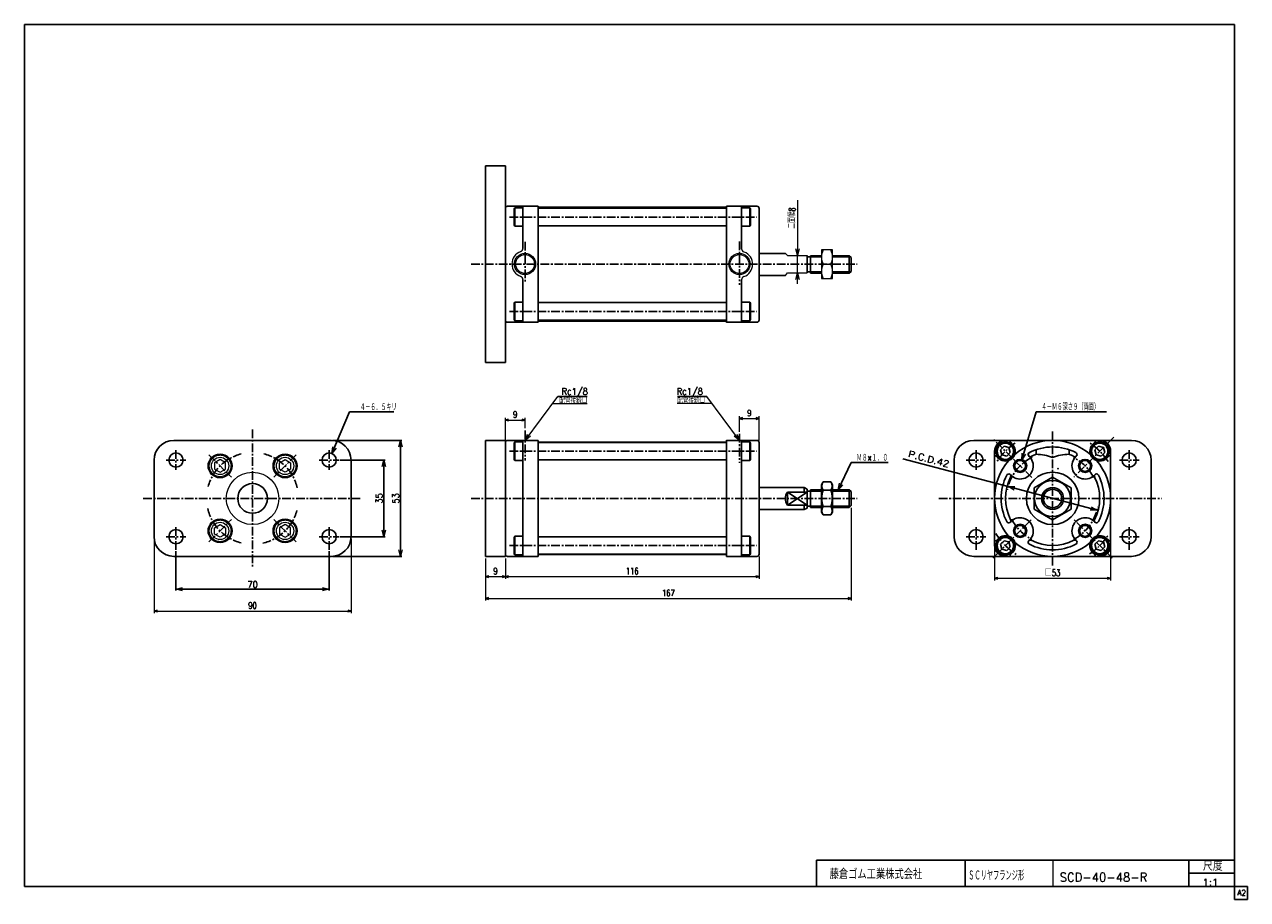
# Model space of a CAD drawing. Header units: millimetres. Extents: x -280 to 280, y -200 to 200.
import ezdxf
from ezdxf.enums import TextEntityAlignment as Align

# ---------------------------------------------------------------- set-up
doc = ezdxf.new("R2010")
doc.units = ezdxf.units.MM
doc.header["$LTSCALE"] = 0.125
doc.header["$PDSIZE"] = 1
doc.linetypes.add('CENTER', pattern=[50.8, 31.75, -6.35, 6.35, -6.35])
doc.linetypes.add('DASHED', pattern=[19.05, 12.7, -6.35])
doc.layers.add('Layer0001', color=7, linetype='Continuous')
doc.layers.add('ZUWAKU', color=7, linetype='Continuous')
doc.styles.add('dcStyle0', font='txt.shx', dxfattribs={"width": 0.75, "bigfont": 'bigfont'})
doc.dimstyles.new('DaDimRotatedStyle', dxfattribs={"dimtxt": 3, "dimasz": 1.500001, "dimexe": 1, "dimexo": 0.5, "dimgap": 1, "dimtad": 3, "dimdsep": 46, "dimtxsty": 'dcStyle0', "dimblk1": 'OPEN30', "dimblk2": 'OPEN30', "dimsah": 1, "dimcen": 0.09, "dimclrd": 4, "dimclre": 4, "dimclrt": 4, "dimadec": 0, "dimazin": 2, "dimtfac": 1, "dimtdec": 4, "dimtmove": 0, "dimatfit": 0, "dimfxl": 1, "dimarcsym": 0})

# ---------------------------------------------------------------- blocks, each defined once
blk = doc.blocks.new('DC_GROUP_Φ40_1')
at = {"color": 4, "linetype": 'Continuous', "lineweight": 18}
for p, q in [((-210.24, -58.13), (-207.24, -57.33)), ((-207.24, -58.94), (-210.24, -58.13)), ((-210.24, -58.13), (-207.24, -58.13))]:
    blk.add_line(p, q, dxfattribs=at)
blk = doc.blocks.new('DC_GROUP_Φ40_2')
at = {"color": 4, "linetype": 'Continuous', "lineweight": 18}
for p, q in [((-143.24, -57.33), (-140.24, -58.13)), ((-140.24, -58.13), (-143.24, -58.94)), ((-140.24, -58.13), (-143.24, -58.13))]:
    blk.add_line(p, q, dxfattribs=at)
blk = doc.blocks.new('DC_GROUP_Φ40_3')
at = {"color": 4, "linetype": 'Continuous', "lineweight": 18}
for p, q in [((-116.04, -2.13), (-115.24, 0.87)), ((-115.24, 0.87), (-114.44, -2.13)), ((-115.24, 0.87), (-115.24, -2.13))]:
    blk.add_line(p, q, dxfattribs=at)
blk = doc.blocks.new('DC_GROUP_Φ40_4')
at = {"color": 4, "linetype": 'Continuous', "lineweight": 18}
for p, q in [((-115.24, -34.13), (-116.04, -31.13)), ((-114.44, -31.13), (-115.24, -34.13)), ((-115.24, -34.13), (-115.24, -31.13))]:
    blk.add_line(p, q, dxfattribs=at)
blk = doc.blocks.new('DC_GROUP_Φ40_5')
at = {"color": 4, "linetype": 'Continuous', "lineweight": 18}
for p, q in [((-108.44, 6.87), (-107.64, 9.87)), ((-107.64, 9.87), (-106.84, 6.87)), ((-107.64, 9.87), (-107.64, 6.87))]:
    blk.add_line(p, q, dxfattribs=at)
blk = doc.blocks.new('DC_GROUP_Φ40_6')
at = {"color": 4, "linetype": 'Continuous', "lineweight": 18}
for p, q in [((-107.64, -43.13), (-108.44, -40.13)), ((-106.84, -40.13), (-107.64, -43.13)), ((-107.64, -43.13), (-107.64, -40.13))]:
    blk.add_line(p, q, dxfattribs=at)
blk = doc.blocks.new('DC_GROUP_Φ40_7')
at = {"color": 4, "linetype": 'Continuous', "lineweight": 18}
for p, q in [((170.11, -11.27), (173.21, -11.26)), ((172.8, -12.81), (170.11, -11.27)), ((170.11, -11.27), (173.01, -12.03))]:
    blk.add_line(p, q, dxfattribs=at)
blk = doc.blocks.new('DC_GROUP_Φ40_8')
at = {"color": 4, "linetype": 'Continuous', "lineweight": 18}
for p, q in [((210.71, -22), (207.61, -22.01)), ((210.71, -22), (207.81, -21.23)), ((208.02, -20.45), (210.71, -22))]:
    blk.add_line(p, q, dxfattribs=at)
blk = doc.blocks.new('DC_GROUP_Φ40_9')
at = {"color": 4, "linetype": 'Continuous', "lineweight": 18}
for p, q in [((-138.97, 3.86), (-138.55, 6.94)), ((-138.97, 3.86), (-137.81, 6.62)), ((-137.07, 6.31), (-138.97, 3.86))]:
    blk.add_line(p, q, dxfattribs=at)
blk = doc.blocks.new('DC_GROUP_Φ40_10')
at = {"color": 4, "linetype": 'Continuous', "lineweight": 18}
for p, q in [((176.38, 0.97), (176.46, 4.08)), ((176.38, 0.97), (177.23, 3.85)), ((178, 3.62), (176.38, 0.97))]:
    blk.add_line(p, q, dxfattribs=at)
blk = doc.blocks.new('DC_GROUP_Φ40_11')
at = {"color": 4, "linetype": 'Continuous', "lineweight": 18}
for p, q in [((92.37, -12.73), (92.95, -9.68)), ((92.37, -12.73), (93.67, -10.03)), ((94.39, -10.38), (92.37, -12.73))]:
    blk.add_line(p, q, dxfattribs=at)
blk = doc.blocks.new('DC_GROUP_Φ40_12')
at = {"color": 4, "linetype": 'Continuous', "lineweight": 18}
for p, q in [((-50.71, 9.87), (-49.57, 12.76)), ((-50.71, 9.87), (-48.92, 12.28)), ((-48.28, 11.8), (-50.71, 9.87))]:
    blk.add_line(p, q, dxfattribs=at)
blk = doc.blocks.new('DC_GROUP_Φ40_13')
at = {"color": 4, "linetype": 'Continuous', "lineweight": 18}
for p, q in [((47.29, 9.87), (44.85, 11.8)), ((47.29, 9.87), (45.5, 12.28)), ((46.14, 12.76), (47.29, 9.87))]:
    blk.add_line(p, q, dxfattribs=at)
blk = doc.blocks.new('_OPEN30')
at = {"color": 0, "linetype": 'ByBlock', "lineweight": -2}
for p, q in [((-1, 0.267949), (0, 0)), ((0, 0), (-1, -0.267949)), ((0, 0), (-1, 0))]:
    blk.add_line(p, q, dxfattribs=at)
blk = doc.blocks.new('*D14')
at = {"color": 4, "linetype": 'Continuous', "lineweight": 13}
for p, q in [((-220.24, -35.13), (-220.24, -69.13)), ((-130.24, -35.13), (-130.24, -69.13)), ((-220.24, -68.13), (-130.24, -68.13))]:
    blk.add_line(p, q, dxfattribs=at)
at = {"color": 4, "xscale": 1.500001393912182, "yscale": 1.499994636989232}
for p, rotation in [((-220.24, -68.13), 180), ((-130.24, -68.13), 360)]:
    blk.add_blockref('_OPEN30', p, dxfattribs=dict(at, rotation=rotation))
at = {"color": 4, "insert": (-175.24, -67.13), "char_height": 3, "width": 9.375, "attachment_point": 8, "style": 'dcStyle0'}
blk.add_mtext('\\T1.00;90', dxfattribs=at)
blk = doc.blocks.new('*D15')
at = {"color": 4, "linetype": 'Continuous', "lineweight": 13}
for p, q in [((163.91, -17.55), (163.91, -54.13)), ((216.91, -39.13), (216.91, -54.13)), ((163.91, -53.13), (216.91, -53.13))]:
    blk.add_line(p, q, dxfattribs=at)
at = {"color": 4, "xscale": 1.500001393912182, "yscale": 1.499994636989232}
for p, rotation in [((163.91, -53.13), 180), ((216.91, -53.13), 360)]:
    blk.add_blockref('_OPEN30', p, dxfattribs=dict(at, rotation=rotation))
at = {"color": 4, "insert": (190.41, -52.13), "char_height": 3, "width": 12.1875, "attachment_point": 8, "style": 'dcStyle0'}
blk.add_mtext('\\T1.00;□53', dxfattribs=at)
blk = doc.blocks.new('*D16')
at = {"color": 4, "linetype": 'Continuous', "lineweight": 13}
for p, q in [((-59.71, 9.87), (-59.71, 20.19)), ((-59.71, 19.19), (-50.71, 19.19)), ((-50.71, 15.4), (-50.71, 20.19))]:
    blk.add_line(p, q, dxfattribs=at)
at = {"color": 4, "xscale": 1.500001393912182, "yscale": 1.499994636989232}
for p, rotation in [((-59.71, 19.19), 180), ((-50.71, 19.19), 360)]:
    blk.add_blockref('_OPEN30', p, dxfattribs=dict(at, rotation=rotation))
at = {"color": 4, "insert": (-55.21, 20.19), "char_height": 3, "width": 6.5625, "attachment_point": 8, "style": 'dcStyle0'}
blk.add_mtext('\\T1.00;9', dxfattribs=at)
blk = doc.blocks.new('*D17')
at = {"color": 4, "linetype": 'Continuous', "lineweight": 13}
for p, q in [((47.29, 13.84), (47.29, 20.89)), ((47.29, 19.89), (56.29, 19.89)), ((56.29, 9.89), (56.29, 20.89))]:
    blk.add_line(p, q, dxfattribs=at)
at = {"color": 4, "xscale": 1.500001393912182, "yscale": 1.499994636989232}
for p, rotation in [((47.29, 19.89), 180), ((56.29, 19.89), 360)]:
    blk.add_blockref('_OPEN30', p, dxfattribs=dict(at, rotation=rotation))
at = {"color": 4, "insert": (51.79, 20.89), "char_height": 3, "width": 6.5625, "attachment_point": 8, "style": 'dcStyle0'}
blk.add_mtext('\\T1.00;9', dxfattribs=at)
blk = doc.blocks.new('*D18')
at = {"color": 4, "linetype": 'Continuous', "lineweight": 13}
for p, q in [((-68.71, -44.13), (-68.71, -53.38)), ((-59.71, -44.13), (-59.71, -53.38)), ((-68.71, -52.38), (-59.71, -52.38))]:
    blk.add_line(p, q, dxfattribs=at)
at = {"color": 4, "xscale": 1.500001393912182, "yscale": 1.499994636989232}
for p, rotation in [((-68.71, -52.38), 180), ((-59.71, -52.38), 360)]:
    blk.add_blockref('_OPEN30', p, dxfattribs=dict(at, rotation=rotation))
at = {"color": 4, "insert": (-64.21, -51.38), "char_height": 3, "width": 6.5625, "attachment_point": 8, "style": 'dcStyle0'}
blk.add_mtext('\\T1.00;9', dxfattribs=at)
blk = doc.blocks.new('*D19')
at = {"color": 4, "linetype": 'Continuous', "lineweight": 13}
for p, q in [((-59.71, -44.13), (-59.71, -53.38)), ((56.29, -43.16), (56.29, -53.38)), ((-59.71, -52.38), (56.29, -52.38))]:
    blk.add_line(p, q, dxfattribs=at)
at = {"color": 4, "xscale": 1.500001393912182, "yscale": 1.499994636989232}
for p, rotation in [((-59.71, -52.38), 180), ((56.29, -52.38), 360)]:
    blk.add_blockref('_OPEN30', p, dxfattribs=dict(at, rotation=rotation))
at = {"color": 4, "insert": (-1.71, -51.38), "char_height": 3, "width": 12.1875, "attachment_point": 8, "style": 'dcStyle0'}
blk.add_mtext('\\T1.00;116', dxfattribs=at)
blk = doc.blocks.new('*D20')
at = {"color": 4, "linetype": 'Continuous', "lineweight": 13}
for p, q in [((98.29, -20.93), (98.29, -63.38)), ((-68.71, -44.13), (-68.71, -63.38)), ((-68.71, -62.38), (98.29, -62.38))]:
    blk.add_line(p, q, dxfattribs=at)
at = {"color": 4, "xscale": 1.500001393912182, "yscale": 1.499994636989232}
for p, rotation in [((-68.71, -62.38), 180), ((98.29, -62.38), 360)]:
    blk.add_blockref('_OPEN30', p, dxfattribs=dict(at, rotation=rotation))
at = {"color": 4, "insert": (14.79, -61.38), "char_height": 3, "width": 12.1875, "attachment_point": 8, "style": 'dcStyle0'}
blk.add_mtext('\\T1.00;167', dxfattribs=at)
blk = doc.blocks.new('DC_GROUP_Φ40_14')
at = {"color": 4, "linetype": 'Continuous', "lineweight": 25}
for p, q in [((85.51, -9.13), (84.79, -10.38)), ((84.79, -22.88), (84.79, -10.38)), ((85.51, -9.13), (89.06, -9.13)), ((89.06, -9.13), (89.79, -10.38)), ((89.79, -22.88), (89.79, -10.38)), ((85.51, -12.88), (89.06, -12.88)), ((85.51, -20.38), (89.06, -20.38)), ((85.51, -24.14), (84.79, -22.88)), ((85.51, -24.14), (89.06, -24.14)), ((89.06, -24.14), (89.79, -22.88))]:
    blk.add_line(p, q, dxfattribs=at)
for centre, radius, start, end in [((88.25, -11), 3.32, 145.6111, 214.3889), ((86.32, -11), 3.32, 325.6111, 34.3889), ((97.35, -16.63), 12.42, 162.4111, 197.5889), ((77.22, -16.63), 12.42, 342.4111, 17.5889), ((88.25, -22.26), 3.32, 145.6111, 214.3889), ((86.32, -22.26), 3.32, 325.6111, 34.3889)]:
    blk.add_arc(centre, radius, start, end, dxfattribs=at)
blk = doc.blocks.new('DC_GROUP_Φ40_15')
at = {"color": 4, "linetype": 'Continuous', "lineweight": 13}
for p, q in [((89.79, 96.91), (84.79, 96.91)), ((84.79, 96.91), (84.79, 83.91)), ((89.79, 83.91), (89.79, 96.91)), ((85.51, 90.41), (89.07, 90.41)), ((84.79, 83.91), (89.79, 83.91))]:
    blk.add_line(p, q, dxfattribs=at)
for centre, start, end in [((92.42, 93.66), 154.8262, 205.1738), ((82.15, 93.66), 334.8262, 25.1738), ((92.42, 87.16), 154.8262, 205.1738), ((82.15, 87.16), 334.8262, 25.1738)]:
    blk.add_arc(centre, 7.64, start, end, dxfattribs=at)
blk = doc.blocks.new('DC_GROUP_Φ40_17')
at = {"color": 4, "linetype": 'Continuous', "lineweight": 18}
for p, q in [((73.84, 94.41), (73.04, 97.41)), ((74.65, 97.41), (73.84, 94.41)), ((73.84, 94.41), (73.84, 97.41))]:
    blk.add_line(p, q, dxfattribs=at)
blk = doc.blocks.new('DC_GROUP_Φ40_18')
at = {"color": 4, "linetype": 'Continuous', "lineweight": 18}
for p, q in [((73.04, 83.41), (73.84, 86.41)), ((73.84, 86.41), (74.65, 83.41)), ((73.84, 86.41), (73.84, 83.41))]:
    blk.add_line(p, q, dxfattribs=at)
blk = doc.blocks.new('DC_GROUP_Φ40_16')
at = {"color": 4, "linetype": 'Continuous', "lineweight": 13}
for p, q in [((73.84, 119.67), (73.84, 94.41)), ((73.84, 86.41), (73.84, 94.41)), ((73.84, 81.41), (73.84, 86.41))]:
    blk.add_line(p, q, dxfattribs=at)
at = {"linetype": 'Continuous'}
for name in ['DC_GROUP_Φ40_17', 'DC_GROUP_Φ40_18']:
    blk.add_blockref(name, (0, 0), dxfattribs=at)
at = {"color": 4, "style": 'dcStyle0', "width": 0.695652}
blk.add_text('二面幅8', height=3, rotation=90, dxfattribs=at).set_placement((72.84, 106.67), (72.84, 116.27), align=Align.FIT)
blk = doc.blocks.new('DC_GROUP_Φ40_19')
at = {"color": 4, "linetype": 'Continuous', "lineweight": 13}
for p, q in [((-190.09, 1.1), (-192.59, -0.34)), ((-187.59, -0.34), (-190.09, 1.1)), ((-192.59, -0.34), (-192.59, -3.23)), ((-192.59, -3.23), (-190.09, -4.67)), ((-190.09, -4.67), (-187.59, -3.23)), ((-187.59, -3.23), (-187.59, -0.34))]:
    blk.add_line(p, q, dxfattribs=at)
for radius in [5, 3.96]:
    blk.add_circle((-190.09, -1.78), radius, dxfattribs=at)
at = {"color": 4, "linetype": 'DASHED', "lineweight": 13}
blk.add_circle((-190.09, -1.78), 4.95, dxfattribs=at)
blk = doc.blocks.new('DC_GROUP_Φ40_20')
at = {"color": 4, "linetype": 'Continuous', "lineweight": 13}
for p, q in [((-192.59, -30.04), (-190.09, -28.59)), ((-192.59, -32.92), (-192.59, -30.04)), ((-190.09, -34.37), (-192.59, -32.92)), ((-190.09, -28.59), (-187.59, -30.04)), ((-187.59, -32.92), (-190.09, -34.37)), ((-187.59, -30.04), (-187.59, -32.92))]:
    blk.add_line(p, q, dxfattribs=at)
for radius in [5, 3.96]:
    blk.add_circle((-190.09, -31.48), radius, dxfattribs=at)
at = {"color": 4, "linetype": 'DASHED', "lineweight": 13}
blk.add_circle((-190.09, -31.48), 4.95, dxfattribs=at)
blk = doc.blocks.new('DC_GROUP_Φ40_21')
at = {"color": 4, "linetype": 'Continuous', "lineweight": 13}
for p, q in [((-162.89, -0.34), (-160.39, 1.1)), ((-160.39, 1.1), (-157.89, -0.34)), ((-162.89, -3.23), (-162.89, -0.34)), ((-160.39, -4.67), (-162.89, -3.23)), ((-157.89, -3.23), (-160.39, -4.67)), ((-157.89, -0.34), (-157.89, -3.23))]:
    blk.add_line(p, q, dxfattribs=at)
for radius in [5, 3.96]:
    blk.add_circle((-160.39, -1.78), radius, dxfattribs=at)
at = {"color": 4, "linetype": 'DASHED', "lineweight": 13}
blk.add_circle((-160.39, -1.78), 4.95, dxfattribs=at)
blk = doc.blocks.new('DC_GROUP_Φ40_22')
at = {"color": 4, "linetype": 'Continuous', "lineweight": 13}
for p, q in [((-160.39, -28.59), (-162.89, -30.04)), ((-162.89, -30.04), (-162.89, -32.92)), ((-162.89, -32.92), (-160.39, -34.37)), ((-157.89, -30.04), (-160.39, -28.59)), ((-160.39, -34.37), (-157.89, -32.92)), ((-157.89, -32.92), (-157.89, -30.04))]:
    blk.add_line(p, q, dxfattribs=at)
for radius in [5, 3.96]:
    blk.add_circle((-160.39, -31.48), radius, dxfattribs=at)
at = {"color": 4, "linetype": 'DASHED', "lineweight": 13}
blk.add_circle((-160.39, -31.48), 4.95, dxfattribs=at)

msp = doc.modelspace()

# ---------------------------------------------------------------- linework, layer by layer
at = {"color": 4, "linetype": 'Continuous', "lineweight": 25}
for p, q in [((-68.712, 45.412), (-68.712, 135.412)), ((-68.712, 135.412), (-59.712, 135.412)), ((-59.712, 135.412), (-59.712, 45.412)), ((-55.712, 115.712), (-55.412, 116.232)), ((-55.712, 108.251), (-55.712, 115.712)), ((-55.412, 107.732), (-55.412, 116.232)), ((-51.95, 116.232), (-55.412, 116.232)), ((-51.712, 97.582), (-51.712, 116.912)), ((-44.712, 90.511), (-44.712, 116.937)), ((-44.712, 116.482), (41.288, 116.482)), ((-44.712, 115.982), (41.288, 115.982)), ((41.288, 90.511), (41.288, 116.985)), ((48.288, 97.483), (48.288, 116.937)), ((48.525, 116.232), (51.988, 116.232)), ((51.988, 107.732), (51.988, 116.232)), ((52.288, 115.712), (51.988, 116.232)), ((52.288, 108.251), (52.288, 115.712)), ((-55.412, 107.732), (-55.712, 108.251)), ((-51.95, 107.732), (-55.412, 107.732)), ((-44.712, 107.982), (41.288, 107.982)), ((48.525, 107.732), (51.988, 107.732)), ((51.988, 107.732), (52.288, 108.251)), ((56.288, 95.312), (68.289, 95.312)), ((-44.712, 90.312), (-44.712, 63.886)), ((41.288, 90.312), (41.288, 63.838)), ((78.288, 90.312), (78.288, 94.412)), ((79.788, 93.762), (78.288, 93.762)), ((78.288, 90.312), (78.288, 86.412)), ((79.788, 94.312), (84.788, 94.312)), ((79.788, 94.312), (79.788, 86.312)), ((79.788, 93.762), (84.788, 93.762)), ((89.788, 94.312), (97.488, 94.312)), ((89.788, 93.762), (98.038, 93.762)), ((97.488, 94.312), (98.288, 93.512)), ((97.488, 86.312), (97.488, 94.312)), ((98.288, 93.512), (98.288, 87.112)), ((56.288, 85.312), (68.289, 85.312)), ((79.788, 86.862), (78.288, 86.862)), ((79.788, 86.862), (84.788, 86.862)), ((79.788, 86.312), (84.788, 86.312)), ((89.788, 86.862), (98.038, 86.862)), ((89.788, 86.312), (97.488, 86.312)), ((97.488, 86.312), (98.288, 87.112)), ((-51.712, 83.44), (-51.712, 63.912)), ((48.288, 83.34), (48.288, 63.886)), ((-55.412, 73.092), (-55.712, 72.572)), ((-55.412, 73.092), (-55.412, 64.592)), ((-51.95, 73.092), (-55.412, 73.092)), ((-44.712, 72.842), (41.288, 72.842)), ((48.525, 73.092), (51.988, 73.092)), ((51.988, 73.092), (51.988, 64.592)), ((51.988, 73.092), (52.288, 72.572)), ((-55.712, 72.572), (-55.712, 65.111)), ((52.288, 72.572), (52.288, 65.111)), ((-55.712, 65.111), (-55.412, 64.592)), ((-51.95, 64.592), (-55.412, 64.592)), ((-44.712, 64.842), (41.288, 64.842)), ((-44.712, 64.342), (41.288, 64.342)), ((48.525, 64.592), (51.988, 64.592)), ((52.288, 65.111), (51.988, 64.592)), ((-68.712, 45.412), (-59.712, 45.412)), ((-22.353, 29.914), (-35.8, 29.914)), ((18.928, 29.914), (32.375, 29.914)), ((-130.936, 22.868), (-138.975, 3.862)), ((-130.936, 22.868), (-110.632, 22.868)), ((176.38, 0.974), (182.922, 22.999)), ((182.922, 22.999), (215.082, 22.999)), ((-211.241, 9.868), (-139.241, 9.868)), ((-138.641, 9.868), (-107.041, 9.868)), ((-107.641, 9.868), (-107.641, -43.132)), ((-68.712, 9.868), (-59.712, 9.868)), ((-68.712, -43.132), (-68.712, 9.868)), ((-59.712, 9.868), (-59.712, -43.132)), ((-55.712, 8.669), (-55.412, 9.188)), ((-55.712, 1.208), (-55.712, 8.669)), ((-55.412, 0.688), (-55.412, 9.188)), ((-51.95, 9.188), (-55.412, 9.188)), ((-51.712, -16.632), (-51.712, 9.868)), ((-44.712, -16.731), (-44.712, 9.894)), ((-44.712, 8.938), (41.288, 8.938)), ((41.288, -16.532), (41.288, 9.942)), ((48.288, -16.532), (48.288, 9.894)), ((48.525, 9.188), (51.988, 9.188)), ((51.988, 0.688), (51.988, 9.188)), ((52.288, 8.669), (51.988, 9.188)), ((52.288, 1.208), (52.288, 8.669)), ((154.41, 9.868), (226.41, 9.868)), ((168.246, 7.166), (166.613, 5.533)), ((170.477, 6.568), (168.246, 7.166)), ((171.074, 4.337), (170.477, 6.568)), ((211.379, 7.166), (209.746, 5.533)), ((213.61, 6.568), (211.379, 7.166)), ((214.208, 4.337), (213.61, 6.568)), ((-220.241, -34.132), (-220.241, 0.868)), ((-135.141, 0.868), (-114.641, 0.868)), ((-130.241, 0.868), (-130.241, -34.132)), ((-115.241, 0.868), (-115.241, -34.132)), ((-55.412, 0.688), (-55.712, 1.208)), ((-51.95, 0.688), (-55.412, 0.688)), ((-44.712, 0.938), (41.288, 0.938)), ((48.525, 0.688), (51.988, 0.688)), ((51.988, 0.688), (52.288, 1.208)), ((170.107, -11.266), (121.888, 1.476)), ((145.41, -34.132), (145.41, 0.868)), ((166.613, 5.533), (167.211, 3.302)), ((167.211, 3.302), (169.441, 2.704)), ((169.441, 2.704), (171.074, 4.337)), ((209.746, 5.533), (210.344, 3.302)), ((210.344, 3.302), (212.575, 2.704)), ((212.575, 2.704), (214.208, 4.337)), ((235.41, 0.868), (235.41, -34.132)), ((92.365, -12.731), (98.39, -0.264)), ((98.39, -0.264), (115.179, -0.264)), ((190.41, -6.867), (181.91, -11.775)), ((198.91, -11.775), (190.41, -6.867)), ((-51.712, -16.632), (-51.712, -43.132)), ((-44.712, -16.731), (-44.712, -43.157)), ((41.288, -16.731), (41.288, -43.205)), ((48.288, -16.731), (48.288, -43.157)), ((56.288, -11.731), (76.788, -11.731)), ((69.288, -13.731), (78.288, -13.731)), ((69.288, -13.731), (69.288, -19.731)), ((69.288, -13.731), (78.288, -19.731)), ((69.288, -19.731), (78.288, -13.731)), ((76.788, -11.731), (78.288, -12.431)), ((76.788, -11.731), (76.788, -13.731)), ((78.288, -16.731), (78.288, -12.431)), ((79.788, -13.281), (78.288, -13.281)), ((78.288, -16.731), (78.288, -21.032)), ((79.788, -12.731), (84.788, -12.731)), ((79.788, -12.731), (79.788, -20.731)), ((79.788, -13.281), (84.788, -13.281)), ((89.788, -12.731), (97.488, -12.731)), ((89.788, -13.281), (98.038, -13.281)), ((97.488, -12.731), (98.288, -13.531)), ((97.488, -20.731), (97.488, -12.731)), ((98.288, -13.531), (98.288, -19.931)), ((170.107, -11.266), (210.713, -21.997)), ((181.91, -11.775), (181.91, -21.59)), ((198.91, -21.59), (198.91, -11.775)), ((56.288, -21.731), (76.788, -21.731)), ((69.288, -19.731), (78.288, -19.731)), ((76.788, -21.731), (76.788, -19.731)), ((76.788, -21.731), (78.288, -21.032)), ((79.788, -20.181), (78.288, -20.181)), ((79.788, -20.181), (84.788, -20.181)), ((79.788, -20.731), (84.788, -20.731)), ((89.788, -20.181), (98.038, -20.181)), ((89.788, -20.731), (97.488, -20.731)), ((97.488, -20.731), (98.288, -19.931)), ((181.91, -21.59), (190.41, -26.497)), ((190.41, -26.497), (198.91, -21.59)), ((-135.141, -34.132), (-114.641, -34.132)), ((-55.412, -33.952), (-55.712, -34.471)), ((-55.712, -34.471), (-55.712, -41.932)), ((-55.412, -33.952), (-55.412, -42.452)), ((-51.95, -33.952), (-55.412, -33.952)), ((-44.712, -34.202), (41.288, -34.202)), ((48.525, -33.952), (51.988, -33.952)), ((51.988, -33.952), (51.988, -42.452)), ((51.988, -33.952), (52.288, -34.471)), ((52.288, -34.471), (52.288, -41.932)), ((168.246, -35.968), (166.613, -37.601)), ((166.613, -37.601), (167.211, -39.831)), ((170.477, -36.565), (168.246, -35.968)), ((169.441, -40.429), (171.074, -38.796)), ((171.074, -38.796), (170.477, -36.565)), ((211.379, -35.968), (209.746, -37.601)), ((209.746, -37.601), (210.344, -39.831)), ((213.61, -36.565), (211.379, -35.968)), ((212.575, -40.429), (214.208, -38.796)), ((214.208, -38.796), (213.61, -36.565)), ((-139.241, -43.132), (-211.241, -43.132)), ((-210.241, -40.732), (-210.241, -58.732)), ((-140.241, -40.732), (-140.241, -58.732)), ((-138.641, -43.132), (-107.041, -43.132)), ((-68.712, -43.132), (-59.712, -43.132)), ((-55.712, -41.932), (-55.412, -42.452)), ((-51.95, -42.452), (-55.412, -42.452)), ((-44.712, -42.202), (41.288, -42.202)), ((48.525, -42.452), (51.988, -42.452)), ((52.288, -41.932), (51.988, -42.452)), ((226.41, -43.132), (154.41, -43.132)), ((167.211, -39.831), (169.441, -40.429)), ((210.344, -39.831), (212.575, -40.429)), ((-210.241, -58.132), (-140.241, -58.132))]:
    msp.add_line(p, q, dxfattribs=at)
at = {"color": 4, "linetype": 'CENTER', "lineweight": 25}
for p, q in [((-57.785, 111.982), (55.124, 111.982)), ((47.288, 100.852), (47.288, 81.04)), ((-75.393, 90.412), (101.046, 90.412)), ((-57.785, 68.842), (55.124, 68.842)), ((-175.241, 14.868), (-175.241, -48.132)), ((47.288, 12.843), (47.288, -0.438)), ((-214.741, 0.868), (-205.741, 0.868)), ((-210.241, 5.368), (-210.241, -3.632)), ((-195.167, 3.294), (-184.904, -6.968)), ((-155.315, 3.294), (-165.577, -6.968)), ((-144.741, 0.868), (-135.741, 0.868)), ((-140.241, 5.368), (-140.241, -3.632)), ((-57.785, 4.938), (55.124, 4.938)), ((150.91, 0.868), (159.91, 0.868)), ((155.41, 5.368), (155.41, -3.632)), ((220.91, 0.868), (229.91, 0.868)), ((225.41, 5.368), (225.41, -3.632)), ((-225.241, -16.632), (-125.241, -16.632)), ((-75.393, -16.632), (101.046, -16.632)), ((138.433, -16.632), (240.188, -16.632)), ((-195.167, -36.558), (-184.904, -26.295)), ((-155.315, -36.558), (-165.577, -26.295)), ((-210.241, -40.132), (-210.241, -29.632)), ((-140.241, -40.132), (-140.241, -29.632)), ((155.41, -40.132), (155.41, -29.632)), ((225.41, -40.132), (225.41, -29.632)), ((-214.741, -34.132), (-205.741, -34.132)), ((-144.741, -34.132), (-135.741, -34.132)), ((-57.785, -38.202), (55.124, -38.202)), ((150.91, -34.132), (159.91, -34.132)), ((220.91, -34.132), (229.91, -34.132))]:
    msp.add_line(p, q, dxfattribs=at)
at = {"color": 4, "linetype": 'Continuous', "lineweight": 13}
for p, q in [((68.289, 95.312), (69.288, 94.412)), ((69.288, 94.412), (78.288, 94.412)), ((84.788, 94.312), (84.788, 86.312)), ((68.289, 85.312), (69.288, 86.412)), ((69.288, 86.412), (78.288, 86.412)), ((-50.712, 9.868), (-35.8, 29.914)), ((47.288, 9.868), (32.375, 29.914)), ((-38.188, 26.704), (-22.247, 26.704)), ((34.763, 26.704), (18.823, 26.704)), ((41.288, 9.118), (-44.712, 9.118)), ((41.288, -42.382), (-44.712, -42.382))]:
    msp.add_line(p, q, dxfattribs=at)
for centre, radius in [((47.269, 116.937), 0.0181), ((-50.712, 90.511), 4.848), ((47.288, 90.486), 4.848), ((-50.712, 90.511), 4.298), ((47.288, 90.486), 4.298), ((-190.09, -1.782), 5.5), ((-160.391, -1.782), 5.5), ((-175.241, -16.632), 12), ((-190.09, -31.481), 5.5), ((-160.391, -31.481), 5.5)]:
    msp.add_circle(centre, radius, dxfattribs=at)
at = {"color": 4, "linetype": 'Continuous', "lineweight": 25}
for centre, radius in [((168.844, 4.935), 4.25), ((168.844, 4.935), 3.73), ((211.977, 4.935), 4.25), ((211.977, 4.935), 3.73), ((-210.241, 0.868), 3.25), ((-140.241, 0.868), 3.25), ((155.41, 0.868), 3.25), ((225.41, 0.868), 3.25), ((190.41, -16.682), 8.25), ((190.41, -16.682), 5), ((190.41, -16.682), 4.2), ((-210.241, -34.132), 3.25), ((-140.241, -34.132), 3.25), ((155.41, -34.132), 3.25), ((225.41, -34.132), 3.25), ((168.844, -38.198), 4.25), ((168.844, -38.198), 3.73), ((211.977, -38.198), 4.25), ((211.977, -38.198), 3.73)]:
    msp.add_circle(centre, radius, dxfattribs=at)
at = {"color": 4, "linetype": 'Continuous', "lineweight": 13}
for centre, radius, start, end in [((-50.712, 90.511), 6, 109.47122, 250.52878), ((-53.212, 97.582), 1.5, 289.47122, 0), ((49.788, 97.483), 1.5, 180, 250.52878), ((47.288, 90.412), 6, 289.47122, 68.40488), ((-53.212, 83.44), 1.5, 0, 70.52878), ((49.788, 83.34), 1.5, 109.47122, 180)]:
    msp.add_arc(centre, radius, start, end, dxfattribs=at)
at = {"color": 4, "linetype": 'Continuous', "lineweight": 25}
for centre, radius, start, end in [((-211.241, 0.868), 9, 90, 180), ((-139.241, 0.868), 9, 0, 90), ((154.41, 0.868), 9, 90, 180), ((226.41, 0.868), 9, 0, 90), ((182.91, -16.482), 20, 67.97569, 90), ((197.91, -16.482), 20, 90, 112.02431), ((73.288, -16.731), 5, 143.1301, 216.8699), ((-211.241, -34.132), 9, 180, 270), ((-139.241, -34.132), 9, 270, 0), ((154.41, -34.132), 9, 180, 270), ((226.41, -34.132), 9, 270, 0)]:
    msp.add_arc(centre, radius, start, end, dxfattribs=at)
at = {"color": 4, "linetype": 'CENTER', "lineweight": 25}
for centre, radius, start, end in [((-175.241, -16.632), 21, 104.19706, 165.0657), ((-175.241, -16.632), 21, 13.11023, 75.7741), ((-175.241, -16.632), 21, 192.82698, 255.41894), ((-175.241, -16.632), 21, 282.79102, 344.54378), ((190.41, -16.632), 30.5, 211.79795, 237.02351)]:
    msp.add_arc(centre, radius, start, end, dxfattribs=at)
at = {"color": 4, "linetype": 'Continuous'}
msp.add_point((192.882, -3.106), dxfattribs=at)
at = {"layer": 'Layer0001', "color": 4, "linetype": 'Continuous', "lineweight": 25}
for p, q in [((-59.712, 90.412), (-59.712, 115.912)), ((-58.712, 116.912), (-44.712, 116.912)), ((55.288, 116.937), (41.288, 116.937)), ((56.288, 115.937), (56.288, 90.412)), ((-59.712, 90.412), (-59.712, 64.912)), ((56.288, 64.886), (56.288, 90.412)), ((-58.712, 63.912), (-44.712, 63.912)), ((55.288, 63.886), (41.288, 63.886)), ((-59.712, -16.632), (-59.712, 8.868)), ((-58.712, 9.868), (-44.712, 9.868)), ((55.288, 9.894), (41.288, 9.894)), ((56.288, 8.894), (56.288, -16.632)), ((168.91, 9.868), (211.91, 9.868)), ((171.128, 9.015), (172.262, 7.881)), ((182.91, 5.639), (182.91, 3.518)), ((197.91, 5.639), (197.91, 3.518)), ((208.559, 7.881), (209.693, 9.015)), ((163.91, 4.868), (163.91, -38.132)), ((164.764, 2.651), (165.896, 1.518)), ((214.923, 1.517), (216.057, 2.651)), ((216.91, 4.868), (216.91, -38.132)), ((-59.712, -16.632), (-59.712, -42.132)), ((56.288, -42.157), (56.288, -16.632)), ((164.764, -35.914), (165.898, -34.78)), ((214.923, -34.78), (216.057, -35.914)), ((-58.712, -43.132), (-44.712, -43.132)), ((55.288, -43.157), (41.288, -43.157)), ((168.91, -43.132), (211.91, -43.132)), ((171.128, -42.278), (172.113, -41.293)), ((208.559, -41.144), (209.693, -42.278))]:
    msp.add_line(p, q, dxfattribs=at)
at = {"layer": 'Layer0001', "color": 4, "linetype": 'CENTER', "lineweight": 25}
for p, q in [((-50.712, 100.692), (-50.712, 81.999)), ((-50.712, 14.398), (-50.712, 0.677)), ((190.41, 13.868), (190.41, -47.794)), ((218.34, 11.298), (200.109, -6.933)), ((180.93, -7.151), (163.396, 10.383)), ((180.548, -26.494), (163.162, -43.88)), ((217.689, -43.91), (199.736, -25.957))]:
    msp.add_line(p, q, dxfattribs=at)
at = {"layer": 'Layer0001', "color": 4, "linetype": 'Continuous', "lineweight": 25}
for centre, radius in [((175.561, -1.782), 3), ((175.561, -1.782), 2.5), ((205.26, -1.782), 3), ((205.26, -1.782), 2.5), ((190.41, -16.632), 12), ((-175.241, -16.632), 6.8), ((175.561, -31.481), 3), ((175.561, -31.481), 2.5), ((205.26, -31.481), 3), ((205.26, -31.481), 2.5)]:
    msp.add_circle(centre, radius, dxfattribs=at)
for centre, radius, start, end in [((-58.712, 115.912), 1, 90, 180), ((55.288, 115.937), 1, 0, 90), ((-58.712, 64.912), 1, 180, 270), ((55.288, 64.886), 1, 270, 0), ((-58.712, 8.868), 1, 90, 180), ((55.288, 8.894), 1, 0, 90), ((168.91, 4.868), 5, 90, 180), ((168.844, 4.935), 4.5, 229.23058, 40.76942), ((171.482, 9.368), 0.5, 90, 225), ((190.41, -16.632), 26.5, 49.15565, 130.84435), ((190.41, -16.632), 23.5, 63.09753, 116.90247), ((211.977, 4.935), 4.5, 139.24222, 310.76942), ((209.339, 9.368), 0.5, 315, 90), ((211.91, 4.868), 5, 0, 90), ((164.41, 2.297), 0.5, 45, 180), ((190.41, -16.632), 26.5, 139.15565, 220.48704), ((175.561, -1.782), 6, 221.83153, 49.67269), ((180.23, 3.433), 1, 107.28383, 296.90247), ((180.23, 3.433), 1, 107.28383, 304.19713), ((180.23, 3.433), 1, 116.90247, 304.19713), ((190.41, -16.632), 21.5, 110.41621, 116.90247), ((190.41, -16.632), 21.5, 63.09753, 69.58379), ((205.26, -1.782), 6, 131.83153, 319.01513), ((200.591, 3.433), 1, 243.09753, 63.09753), ((190.41, -16.632), 26.5, 319.51296, 40.84435), ((216.41, 2.297), 0.5, 0, 135), ((170.345, -6.451), 1, 333.09753, 153.09753), ((210.475, -6.451), 1, 26.90247, 217.5756), ((190.41, -16.632), 23.5, 153.09753, 206.90247), ((190.41, -16.632), 21.5, 153.09753, 206.90247), ((190.41, -16.632), 21.5, 333.09753, 26.90247), ((190.41, -16.632), 23.5, 333.09753, 26.90247), ((170.345, -26.812), 1, 206.90247, 26.90247), ((175.561, -31.481), 6, 311.83153, 138.16847), ((205.26, -31.481), 6, 41.83153, 228.16847), ((210.475, -26.812), 1, 153.09753, 333.09753), ((210.475, -26.812), 1, 153.09753, 333.09753), ((164.41, -35.561), 0.5, 180, 315), ((168.91, -38.132), 5, 180, 270), ((168.91, -38.132), 4.5, 318.03737, 131.95492), ((190.41, -16.632), 26.5, 229.51296, 310.48704), ((180.23, -36.697), 1, 63.09753, 243.09753), ((190.41, -16.632), 23.5, 243.09753, 296.90247), ((190.41, -16.632), 21.5, 243.09753, 296.90247), ((200.591, -36.697), 1, 296.90247, 116.90247), ((211.91, -38.132), 4.5, 48.03737, 221.96263), ((211.91, -38.132), 5, 270, 0), ((216.41, -35.561), 0.5, 225, 0), ((-58.712, -42.132), 1, 180, 270), ((55.288, -42.157), 1, 270, 0), ((171.482, -42.632), 0.5, 135, 270), ((209.339, -42.632), 0.5, 270, 45)]:
    msp.add_arc(centre, radius, start, end, dxfattribs=at)
at = {"layer": 'Layer0001', "color": 4, "linetype": 'CENTER', "lineweight": 25}
for radius, start, end in [(30.5, 123.99585, 146.24456), (30.5, 33.48608, 57.18122), (21, 116.49484, 169.18501), (21, 26.90247, 63.09753), (21, 296.90247, 349.45869), (21, 206.90247, 243.09753), (30.5, 303.59198, 326.49928)]:
    msp.add_arc((190.41, -16.632), radius, start, end, dxfattribs=at)
at = {"layer": 'ZUWAKU', "color": 5, "linetype": 'Continuous', "lineweight": 25}
for p, q in [((273.5, 200), (-279.5, 200)), ((-279.5, -194), (-279.5, 200)), ((273.5, -200), (273.5, 200)), ((279.5, -194), (-279.5, -194)), ((279.5, -200), (279.5, -194)), ((279.5, -200), (273.5, -200))]:
    msp.add_line(p, q, dxfattribs=at)
at = {"layer": 'ZUWAKU', "color": 4, "linetype": 'Continuous', "lineweight": 25}
for p, q in [((82.5, -182), (273.5, -182)), ((82.5, -194), (82.5, -182)), ((150.5, -182), (150.5, -194)), ((252.635, -194), (252.635, -182)), ((252.635, -188), (273.5, -188))]:
    msp.add_line(p, q, dxfattribs=at)
at = {"layer": 'ZUWAKU', "color": 4, "linetype": 'Continuous', "lineweight": 13}
msp.add_line((190.5, -182), (190.5, -194), dxfattribs=at)

# ---------------------------------------------------------------- block references
at = {"linetype": 'Continuous'}
for name in ['DC_GROUP_Φ40_16', 'DC_GROUP_Φ40_15', 'DC_GROUP_Φ40_12', 'DC_GROUP_Φ40_13', 'DC_GROUP_Φ40_9', 'DC_GROUP_Φ40_5', 'DC_GROUP_Φ40_19', 'DC_GROUP_Φ40_21', 'DC_GROUP_Φ40_3', 'DC_GROUP_Φ40_10', 'DC_GROUP_Φ40_14', 'DC_GROUP_Φ40_11', 'DC_GROUP_Φ40_7', 'DC_GROUP_Φ40_8', 'DC_GROUP_Φ40_20', 'DC_GROUP_Φ40_22', 'DC_GROUP_Φ40_4', 'DC_GROUP_Φ40_6', 'DC_GROUP_Φ40_1', 'DC_GROUP_Φ40_2']:
    msp.add_blockref(name, (0, 0), dxfattribs=at)

# ---------------------------------------------------------------- texts
at = {"color": 4, "style": 'dcStyle0'}
for s, height, width, p, p2 in [('Rc1/8', 3, 0.8, (-34.008, 30.763), (-22.008, 30.763)), ('Rc1/8', 3, 0.8, (18.583, 30.763), (30.583, 30.763)), ('配管接続口', 3, 0.708333, (-35.037, 26.704), (-22.287, 26.704)), ('配管接続口', 3, 0.708333, (18.812, 26.704), (31.562, 26.704)), ('４－６．５キリ', 3, 0.666667, (-126.136, 23.468), (-109.336, 23.468)), ('４－Ｍ６深さ９（両面）', 3, 0.666667, (185.322, 23.599), (211.722, 23.599)), ('Ｍ８×１．０', 3, 0.666667, (100.79, 0.336), (115.19, 0.336)), ('70', 3, 0.8, (-177.641, -57.532), (-172.841, -57.532)), ('ＳＣリヤフランジ形', 4, 0.591667, (151.833, -191.208), (177.393, -191.208)), ('SCD-40-48-R', 4, 0.91, (193.661, -191.795), (233.701, -191.795)), ('1:1', 3, 0.8, (258.926, -193.595), (266.126, -193.595))]:
    msp.add_text(s, height=height, dxfattribs=dict(at, width=width)).set_placement(p, p2, align=Align.FIT)
at = {"color": 4, "style": 'dcStyle0', "width": 0.8}
for s, rotation, p, p2 in [('P.C.D.42', -14.80275, (124.174, 2.372), (142.737, -2.534)), ('35', 90, (-115.841, -19.032), (-115.841, -14.232)), ('53', 90, (-108.241, -19.032), (-108.241, -14.232))]:
    msp.add_text(s, height=3, rotation=rotation, dxfattribs=at).set_placement(p, p2, align=Align.FIT)
at = {"layer": 'ZUWAKU', "color": 4, "style": 'dcStyle0'}
for s, height, width, p, p2 in [('尺度', 3.8, 0.991667, (259.115, -186.78), (268.159, -186.78)), ('藤倉ゴム工業株式会社', 4.5, 0.783333, (88.513, -190.657), (130.813, -190.657))]:
    msp.add_text(s, height=height, dxfattribs=dict(at, width=width)).set_placement(p, p2, align=Align.FIT)
at = {"layer": 'ZUWAKU', "color": 7, "style": 'dcStyle0', "width": 0.8}
msp.add_text('A2', height=2.5, dxfattribs=at).set_placement((274.807, -198.125), (278.807, -198.125), align=Align.FIT)

# ---------------------------------------------------------------- dimensions: what is measured, and where the dimension line sits
at = {"linetype": 'Continuous', "lineweight": 13}
for base, p1, p2, picture, middle in [((-50.712, 19.188), (-59.712, 9.368), (-50.712, 14.898), '*D16', (-55.212, 19.188)), ((56.288, 19.894), (47.288, 13.343), (56.288, 9.394), '*D17', (51.788, 19.894)), ((98.288, -62.382), (-68.712, -43.632), (98.288, -20.431), '*D20', (14.788, -62.382)), ((-130.241, -68.132), (-220.241, -34.632), (-130.241, -34.632), '*D14', (-175.241, -68.132)), ((-59.712, -52.382), (-68.712, -43.632), (-59.712, -43.632), '*D18', (-64.212, -52.382)), ((56.288, -52.382), (-59.712, -43.632), (56.288, -42.657), '*D19', (-1.712, -52.382))]:
    dim = msp.add_linear_dim(base=base, p1=p1, p2=p2, dimstyle='DaDimRotatedStyle', override={"dimtxt": 3, "dimasz": 1.500001, "dimexe": 1, "dimexo": 0.5, "dimgap": 1, "dimtad": 3, "dimtih": 0, "dimtoh": 0, "dimdec": 2, "dimzin": 8, "dimtxsty": 'dcStyle0', "dimblk1": 'OPEN30', "dimblk2": 'OPEN30', "dimsah": 1, "dimclrd": 4, "dimclre": 4, "dimclrt": 4, "dimazin": 2, "dimtofl": 1, "dimatfit": 0, "dimtolj": 0, "dimtzin": 8}, dxfattribs=at)
    dim.commit()
    dim.dimension.update_dxf_attribs({"geometry": picture, "text_midpoint": middle})
dim = msp.add_linear_dim(base=(216.91, -53.132), p1=(163.911, -17.049), p2=(216.91, -38.632), text='□<>', dimstyle='DaDimRotatedStyle', override={"dimtxt": 3, "dimasz": 1.500001, "dimexe": 1, "dimexo": 0.5, "dimgap": 1, "dimtad": 3, "dimtih": 0, "dimtoh": 0, "dimdec": 2, "dimzin": 8, "dimtxsty": 'dcStyle0', "dimblk1": 'OPEN30', "dimblk2": 'OPEN30', "dimsah": 1, "dimclrd": 4, "dimclre": 4, "dimclrt": 4, "dimazin": 2, "dimtofl": 1, "dimatfit": 0, "dimtolj": 0, "dimtzin": 8}, dxfattribs=at)
dim.commit()
dim.dimension.update_dxf_attribs({"geometry": '*D15', "text_midpoint": (190.411, -53.132)})

doc.saveas('drawing.dxf')
